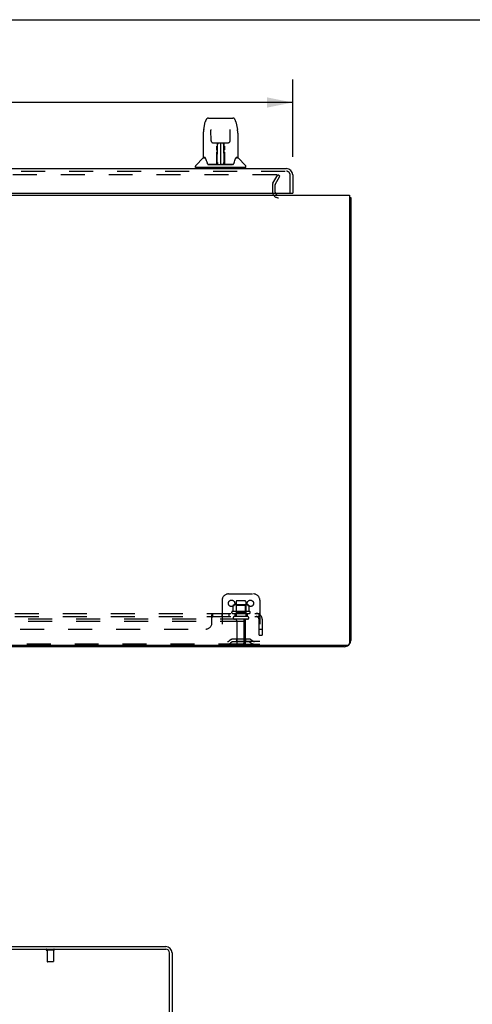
# Model space of a CAD drawing. Header units: inches. Extents: x 0 to 174, y 0 to 112.
# Tile 13 of 29: x 25 to 43, y 73 to 112. Entities that reach past the tile are written whole.
import ezdxf

# ---------------------------------------------------------------- set-up
doc = ezdxf.new("R2010")
doc.units = ezdxf.units.IN
doc.header["$LTSCALE"] = 9.560375
doc.header["$MEASUREMENT"] = 0
doc.linetypes.add('HIDDEN', pattern=[0.2, 0.1, -0.1])
doc.layers.get('0').update_dxf_attribs({"linetype": 'CONTINUOUS'})
for name, color, linetype in [('DEFAULT_2', 8, 'HIDDEN'), ('DIMENSIONS', 7, 'CONTINUOUS'), ('DOOR_ASSEMBLY', 7, 'CONTINUOUS'), ('SUBPANEL', 7, 'CONTINUOUS')]:
    doc.layers.add(name, color=color, linetype=linetype)
doc.styles.get("Standard").update_dxf_attribs({"font": 'arial.ttf'})
doc.dimstyles.new('DIMSTYLE_1', dxfattribs={"dimtxt": 0.766875, "dimasz": 1.0225, "dimexe": 0.09, "dimexo": 0.07, "dimgap": 0.0375, "dimtad": 0, "dimtih": 1, "dimtoh": 1, "dimzin": 4, "dimdsep": 46, "dimtxsty": 'Standard', "dimblk": '_FILLED', "dimblk1": '_FILLED', "dimblk2": '_FILLED', "dimcen": 0.09, "dimadec": 3, "dimazin": 1, "dimtfac": 1, "dimtdec": 3, "dimtofl": 0, "dimtmove": 0, "dimatfit": 3, "dimldrblk": '_FILLED', "dimfxl": 0, "dimtolj": 1, "dimtzin": 4, "dimarcsym": 0})

# ---------------------------------------------------------------- blocks, each defined once
blk = doc.blocks.new('_FILLED')
at = {"color": 0, "linetype": 'ByBlock'}
blk.add_solid([(0, 0), (-1, 0.2), (-1, -0.2)], dxfattribs=at)
blk = doc.blocks.new('*D7')
at = {"layer": 'DIMENSIONS', "color": 2, "linetype": 'Continuous'}
for p, q in [((6.109, 107.007), (6.109, 110.095)), ((36.296, 107.007), (36.296, 110.095)), ((6.109, 109.175), (17.726, 109.175)), ((36.296, 109.175), (24.679, 109.175))]:
    blk.add_line(p, q, dxfattribs=at)
at = {"layer": 'DIMENSIONS', "color": 2, "linetype": 'Continuous', "xscale": 1.0225, "yscale": 1.0225, "zscale": 1.0225, "rotation": 180}
blk.add_blockref('_FILLED', (6.109, 109.175), dxfattribs=at)
at = {"layer": 'DIMENSIONS', "color": 2, "linetype": 'Continuous', "xscale": 1.0225, "yscale": 1.0225, "zscale": 1.0225}
blk.add_blockref('_FILLED', (36.296, 109.175), dxfattribs=at)
at = {"layer": 'DIMENSIONS', "color": 2, "linetype": 'Continuous', "insert": (21.203, 109.558), "char_height": 0.7669, "width": 6.18632, "attachment_point": 2, "line_spacing_factor": 0.9}
blk.add_mtext('30.19 DOOR', dxfattribs=at)

msp = doc.modelspace()

# ---------------------------------------------------------------- linework, layer by layer
at = {"color": 7, "linetype": 'Continuous'}
for p, q in [((0, 112.475), (173.825, 112.475)), ((38.557, 105.376), (38.609, 105.376))]:
    msp.add_line(p, q, dxfattribs=at)
at = {"color": 3, "linetype": 'Continuous'}
for p, q in [((4.411, 105.48), (38.557, 105.48)), ((38.557, 105.48), (38.557, 87.592)), ((38.609, 105.376), (38.609, 87.727)), ((38.497, 87.532), (4.471, 87.532)), ((38.362, 87.48), (4.605, 87.48)), ((13.537, 75.526), (31.238, 75.526)), ((13.575, 75.422), (31.238, 75.422)), ((31.381, 72.119), (31.381, 75.28)), ((31.485, 75.28), (31.485, 72.13))]:
    msp.add_line(p, q, dxfattribs=at)
for points in [[(38.557, 105.396), (38.559, 105.395), (38.563, 105.394), (38.567, 105.393), (38.57, 105.393), (38.574, 105.392), (38.581, 105.39)], [(38.581, 105.39), (38.585, 105.39), (38.588, 105.389), (38.591, 105.388), (38.594, 105.388), (38.596, 105.387), (38.599, 105.386), (38.601, 105.385), (38.603, 105.384), (38.604, 105.383), (38.606, 105.382), (38.607, 105.381), (38.608, 105.38), (38.608, 105.379), (38.609, 105.378), (38.609, 105.376)]]:
    msp.add_lwpolyline(points, dxfattribs=at)
for centre, radius, start, end in [((35.73, 105.623), 0.142, 206.4775, 270), ((38.362, 87.727), 0.246, 270, 309.4468), ((38.497, 87.592), 0.06, 270, 360), ((38.362, 87.727), 0.246, 320.5524, 360), ((31.238, 75.28), 0.246, 0, 90), ((31.238, 75.28), 0.142, 0, 90)]:
    msp.add_arc(centre, radius, start, end, dxfattribs=at)
at = {"layer": 'DEFAULT_2', "color": 8, "linetype": 'HIDDEN'}
for p, q in [((35.652, 106.293), (7.315, 106.293)), ((35.502, 105.953), (35.698, 106.293)), ((35.592, 105.901), (35.788, 106.241)), ((35.788, 106.241), (35.698, 106.293)), ((35.484, 105.884), (35.484, 105.623)), ((35.588, 105.884), (35.588, 105.623)), ((33.734, 89.584), (34.734, 89.584)), ((33.484, 89.334), (33.484, 87.584)), ((33.915, 89.124), (33.915, 88.906)), ((34.489, 89.145), (33.978, 89.145)), ((34.05, 89.125), (34.03, 89.145)), ((34.046, 89.279), (34.046, 88.684)), ((34.417, 89.125), (34.05, 89.125)), ((34.05, 88.829), (34.05, 89.125)), ((34.391, 89.309), (34.076, 89.309)), ((34.417, 89.125), (34.437, 89.145)), ((34.417, 88.829), (34.417, 89.125)), ((34.421, 89.279), (34.421, 88.684)), ((34.553, 89.124), (34.553, 88.906)), ((34.984, 89.334), (34.984, 87.584)), ((34.59, 88.879), (33.878, 88.879)), ((33.9, 88.809), (34.568, 88.809)), ((34.05, 88.829), (34.03, 88.809)), ((34.417, 88.829), (34.05, 88.829)), ((34.417, 88.829), (34.437, 88.809)), ((34.359, 88.584), (8.609, 88.584)), ((34.359, 88.48), (8.609, 88.48)), ((34.491, 88.684), (33.976, 88.684)), ((34.491, 88.574), (33.976, 88.574)), ((34.069, 88.512), (34.069, 87.614)), ((34.359, 88.48), (34.359, 88.584)), ((34.359, 87.647), (34.359, 88.48)), ((34.399, 88.512), (34.399, 87.614)), ((34.296, 87.584), (8.671, 87.584)), ((34.984, 87.688), (33.484, 87.688)), ((33.827, 87.757), (33.759, 87.708)), ((33.887, 87.672), (33.819, 87.623)), ((34.574, 87.778), (33.893, 87.778)), ((34.574, 87.674), (33.893, 87.674)), ((34.059, 87.778), (34.059, 87.674)), ((34.296, 87.584), (34.984, 87.584)), ((34.409, 87.778), (34.409, 87.674)), ((34.58, 87.672), (34.648, 87.623)), ((34.641, 87.757), (34.709, 87.708)), ((26.773, 75.379), (26.489, 75.379)), ((26.507, 75.379), (26.507, 74.932)), ((26.755, 75.379), (26.755, 74.932)), ((26.745, 74.922), (26.517, 74.922))]:
    msp.add_line(p, q, dxfattribs=at)
for points in [[(35.658, 106.292), (35.656, 106.292), (35.654, 106.293), (35.652, 106.293)], [(35.658, 106.292), (35.66, 106.291), (35.662, 106.29), (35.664, 106.29), (35.665, 106.288), (35.667, 106.287), (35.668, 106.286), (35.669, 106.284), (35.67, 106.283), (35.671, 106.281), (35.672, 106.28), (35.672, 106.278), (35.672, 106.276), (35.672, 106.275)], [(35.672, 106.275), (35.672, 106.274), (35.672, 106.273), (35.672, 106.271), (35.671, 106.269), (35.67, 106.268)], [(33.921, 89.133), (33.919, 89.132), (33.918, 89.131), (33.917, 89.13), (33.916, 89.128), (33.915, 89.127), (33.915, 89.125), (33.915, 89.124)], [(34.547, 89.133), (34.548, 89.132), (34.549, 89.131), (34.551, 89.13), (34.552, 89.128), (34.552, 89.127), (34.553, 89.125), (34.553, 89.124)], [(33.915, 88.906), (33.915, 88.904), (33.915, 88.903), (33.914, 88.902), (33.914, 88.901), (33.914, 88.901), (33.913, 88.9), (33.913, 88.9), (33.913, 88.899), (33.912, 88.899), (33.912, 88.898), (33.912, 88.898), (33.911, 88.898), (33.911, 88.898), (33.911, 88.897), (33.91, 88.897), (33.91, 88.897), (33.91, 88.897), (33.91, 88.897)], [(34.558, 88.897), (34.558, 88.897), (34.557, 88.897), (34.557, 88.897), (34.557, 88.897), (34.557, 88.898), (34.556, 88.898), (34.556, 88.898), (34.556, 88.898), (34.555, 88.899), (34.555, 88.899), (34.555, 88.9), (34.554, 88.9), (34.554, 88.901), (34.554, 88.901), (34.553, 88.902), (34.553, 88.903), (34.553, 88.904), (34.553, 88.906)]]:
    msp.add_lwpolyline(points, dxfattribs=at)
for centre in [(33.859, 89.209), (34.609, 89.209)]:
    msp.add_circle(centre, 0.128, dxfattribs=at)
for centre, radius, start, end in [((35.621, 105.884), 0.137, 150, 180), ((35.73, 105.623), 0.246, 180, 270), ((35.621, 105.884), 0.033, 150, 180), ((35.73, 105.623), 0.142, 180, 206.4775), ((33.734, 89.334), 0.25, 90, 180), ((34.734, 89.334), 0.25, 0, 90), ((33.978, 89.004), 0.141, 90, 113.95), ((34.076, 89.279), 0.03, 90, 180), ((34.391, 89.279), 0.03, 0, 90), ((34.489, 89.004), 0.141, 66.05, 90), ((33.9, 88.848), 0.0384, 124.4497, 270), ((34.234, 88.279), 0.698, 117.6814, 120.6631), ((34.234, 88.279), 0.698, 59.3369, 62.3186), ((34.568, 88.848), 0.0384, 270, 55.5503), ((33.976, 88.629), 0.055, 90, 270), ((34.006, 88.512), 0.0625, 0, 90), ((34.461, 88.512), 0.0625, 90, 180), ((34.491, 88.629), 0.055, 270, 90), ((33.698, 87.792), 0.104, 270, 305.7539), ((33.698, 87.792), 0.208, 270, 305.7539), ((33.893, 87.664), 0.114, 90, 125.7539), ((33.893, 87.664), 0.01, 90, 125.7539), ((34.099, 87.614), 0.03, 180, 270), ((34.296, 87.647), 0.0625, 270, 360), ((34.369, 87.614), 0.03, 270, 360), ((34.574, 87.664), 0.114, 54.2461, 90), ((34.574, 87.664), 0.01, 54.2461, 90), ((34.77, 87.792), 0.208, 234.2461, 270), ((34.77, 87.792), 0.104, 234.2461, 270), ((26.489, 75.401), 0.0215, 90, 270), ((26.773, 75.401), 0.0215, 270, 90), ((26.517, 74.932), 0.01, 180, 270), ((26.745, 74.932), 0.01, 270, 360)]:
    msp.add_arc(centre, radius, start, end, dxfattribs=at)
at = {"layer": 'DOOR_ASSEMBLY', "color": 7, "linetype": 'Continuous'}
for p, q in [((32.747, 108.094), (32.812, 108.399)), ((32.812, 108.399), (32.812, 108.399)), ((32.937, 108.554), (33.906, 108.554)), ((34.03, 108.399), (34.095, 108.094)), ((32.732, 107.95), (32.732, 106.987)), ((32.732, 107.95), (32.732, 107.95)), ((33.033, 108.089), (33.034, 108.086)), ((33.034, 108.086), (33.034, 108.081)), ((33.034, 108.081), (33.034, 108.075)), ((33.034, 108.075), (33.034, 108.069)), ((33.041, 107.647), (33.034, 108.069)), ((33.801, 107.647), (33.809, 108.067)), ((33.809, 108.076), (33.809, 108.082)), ((33.809, 108.067), (33.809, 108.076)), ((34.11, 107.95), (34.11, 106.987)), ((33.121, 107.57), (33.182, 107.57)), ((33.222, 107.57), (33.62, 107.57)), ((33.282, 107.57), (33.279, 107.216)), ((33.284, 106.711), (33.299, 107.57)), ((33.307, 107.57), (33.307, 107.566)), ((33.307, 107.566), (33.307, 107.517)), ((33.421, 107.57), (33.421, 106.7)), ((33.536, 107.517), (33.535, 107.57)), ((33.559, 106.711), (33.544, 107.57)), ((33.564, 107.216), (33.561, 107.57)), ((33.661, 107.57), (33.721, 107.57)), ((33.278, 107.216), (33.279, 107.291)), ((33.279, 107.216), (33.278, 107.196)), ((33.278, 107.196), (33.278, 107.188)), ((33.278, 107.188), (33.28, 107.188)), ((33.279, 107.331), (33.279, 107.291)), ((33.28, 107.188), (33.279, 107.111)), ((33.295, 107.333), (33.28, 107.333)), ((33.28, 107.327), (33.294, 107.327)), ((33.563, 107.333), (33.548, 107.333)), ((33.548, 107.327), (33.563, 107.327)), ((33.562, 107.188), (33.563, 107.111)), ((33.564, 107.196), (33.564, 107.216)), ((33.564, 107.188), (33.564, 107.196)), ((33.565, 107.197), (33.565, 107.206)), ((33.565, 107.169), (33.565, 107.197)), ((33.572, 107.311), (33.572, 107.291)), ((32.724, 106.963), (32.429, 106.668)), ((32.801, 106.979), (32.74, 106.979)), ((32.745, 106.971), (32.806, 106.971)), ((32.804, 106.975), (32.804, 106.975)), ((33.267, 106.723), (33.27, 107.045)), ((33.277, 107.018), (33.27, 107.018)), ((33.274, 106.723), (33.277, 107.018)), ((33.277, 106.741), (33.278, 106.764)), ((33.278, 106.764), (33.28, 106.856)), ((33.279, 107.111), (33.279, 107.111)), ((33.279, 107.1), (33.279, 107.111)), ((33.282, 107.104), (33.279, 107.104)), ((33.279, 107.101), (33.288, 107.101)), ((33.279, 107.095), (33.279, 107.1)), ((33.279, 107.094), (33.279, 107.095)), ((33.279, 107.093), (33.279, 107.094)), ((33.279, 107.092), (33.279, 107.093)), ((33.279, 107.092), (33.279, 107.092)), ((33.28, 106.856), (33.28, 107.091)), ((33.294, 106.778), (33.285, 106.778)), ((33.294, 106.778), (33.292, 106.702)), ((33.558, 106.778), (33.549, 106.778)), ((33.55, 106.702), (33.549, 106.778)), ((33.555, 107.101), (33.563, 107.101)), ((33.563, 107.104), (33.561, 107.104)), ((33.563, 107.111), (33.563, 107.109)), ((33.563, 107.109), (33.563, 107.097)), ((33.563, 107.097), (33.563, 107.094)), ((33.563, 107.094), (33.563, 107.093)), ((33.563, 106.856), (33.563, 107.091)), ((33.563, 106.856), (33.565, 106.764)), ((33.565, 106.764), (33.565, 106.762)), ((33.565, 106.762), (33.565, 106.74)), ((34.034, 106.968), (34.038, 106.975)), ((34.036, 106.971), (34.098, 106.971)), ((34.038, 106.975), (34.038, 106.975)), ((34.042, 106.979), (34.042, 106.979)), ((34.102, 106.979), (34.042, 106.979)), ((34.119, 106.963), (34.414, 106.668)), ((32.417, 106.585), (32.417, 106.64)), ((34.417, 106.578), (32.425, 106.578)), ((32.476, 106.578), (32.476, 106.538)), ((33.268, 106.704), (32.935, 106.704)), ((32.957, 106.696), (33.886, 106.696)), ((33.27, 106.704), (33.268, 106.704)), ((33.273, 106.705), (33.273, 106.703)), ((33.277, 106.736), (33.277, 106.741)), ((33.277, 106.736), (33.278, 106.711)), ((33.277, 106.725), (33.277, 106.736)), ((33.277, 106.718), (33.277, 106.725)), ((33.277, 106.716), (33.277, 106.718)), ((33.277, 106.715), (33.277, 106.716)), ((33.277, 106.714), (33.277, 106.715)), ((33.277, 106.713), (33.277, 106.714)), ((33.283, 106.7), (33.287, 106.697)), ((33.287, 106.704), (33.286, 106.704)), ((33.292, 106.702), (33.421, 106.7)), ((33.55, 106.702), (33.421, 106.7)), ((33.557, 106.704), (33.555, 106.704)), ((33.565, 106.74), (33.565, 106.724)), ((33.565, 106.711), (33.565, 106.736)), ((33.565, 106.724), (33.566, 106.72)), ((33.565, 106.711), (33.565, 106.709)), ((33.566, 106.72), (33.566, 106.718)), ((33.566, 106.718), (33.566, 106.716)), ((33.566, 106.716), (33.566, 106.715)), ((33.566, 106.715), (33.566, 106.714)), ((33.569, 106.703), (33.569, 106.705)), ((33.569, 106.705), (33.57, 106.705)), ((33.571, 106.698), (33.572, 106.7)), ((33.907, 106.704), (33.574, 106.704)), ((34.366, 106.578), (34.366, 106.538)), ((34.425, 106.585), (34.425, 106.64)), ((36.234, 105.559), (36.296, 105.559))]:
    msp.add_line(p, q, dxfattribs=at)
at = {"layer": 'DOOR_ASSEMBLY', "color": 3, "linetype": 'Continuous'}
for p, q in [((6.355, 106.538), (36.05, 106.538)), ((36.296, 106.292), (36.296, 105.559)), ((6.401, 105.559), (36.234, 105.559))]:
    msp.add_line(p, q, dxfattribs=at)
at = {"layer": 'DOOR_ASSEMBLY', "color": 8, "linetype": 'HIDDEN'}
for p, q in [((6.355, 106.434), (36.05, 106.434)), ((36.192, 105.559), (36.192, 106.292))]:
    msp.add_line(p, q, dxfattribs=at)
at = {"layer": 'DOOR_ASSEMBLY', "color": 7, "linetype": 'Continuous'}
for points in [[(32.937, 108.554), (32.933, 108.554), (32.92, 108.552), (32.907, 108.549), (32.895, 108.544), (32.883, 108.537), (32.873, 108.529), (32.864, 108.52), (32.856, 108.511), (32.849, 108.5), (32.842, 108.489), (32.836, 108.476), (32.83, 108.463), (32.825, 108.448), (32.82, 108.431), (32.815, 108.412), (32.812, 108.399)], [(34.03, 108.399), (34.027, 108.412), (34.022, 108.431), (34.017, 108.448), (34.012, 108.463), (34.006, 108.477), (34, 108.489), (33.994, 108.5), (33.986, 108.511), (33.978, 108.521), (33.969, 108.53), (33.959, 108.537), (33.947, 108.544), (33.935, 108.549), (33.922, 108.552), (33.909, 108.554), (33.906, 108.554)], [(32.747, 108.094), (32.742, 108.063), (32.736, 108.024), (32.733, 107.984), (32.732, 107.95)], [(33.033, 108.093), (33.033, 108.093), (33.033, 108.093), (33.033, 108.093), (33.033, 108.092), (33.033, 108.091), (33.033, 108.089)], [(33.809, 108.082), (33.809, 108.086), (33.809, 108.088), (33.809, 108.09), (33.809, 108.091), (33.809, 108.092), (33.809, 108.093), (33.809, 108.093)], [(34.11, 107.95), (34.109, 107.984), (34.106, 108.024), (34.101, 108.064), (34.095, 108.094)], [(33.041, 107.647), (33.042, 107.641), (33.044, 107.63), (33.047, 107.619), (33.052, 107.609), (33.058, 107.6), (33.066, 107.591), (33.075, 107.584), (33.084, 107.578), (33.094, 107.574), (33.105, 107.571), (33.116, 107.57), (33.12, 107.57)], [(33.182, 107.57), (33.191, 107.57), (33.202, 107.57), (33.213, 107.57), (33.222, 107.57)], [(33.62, 107.57), (33.629, 107.57), (33.64, 107.57), (33.651, 107.57), (33.66, 107.57)], [(33.722, 107.57), (33.728, 107.57), (33.739, 107.571), (33.75, 107.575), (33.76, 107.579), (33.769, 107.585), (33.778, 107.593), (33.785, 107.601), (33.791, 107.61), (33.796, 107.621), (33.799, 107.631), (33.801, 107.642), (33.801, 107.647)], [(33.27, 107.045), (33.27, 107.07), (33.27, 107.096), (33.27, 107.12), (33.271, 107.143), (33.271, 107.164), (33.271, 107.183), (33.271, 107.2)], [(33.279, 107.436), (33.279, 107.435), (33.278, 107.433), (33.277, 107.432), (33.275, 107.431), (33.273, 107.431), (33.271, 107.43)], [(33.271, 107.348), (33.271, 107.367), (33.271, 107.384), (33.271, 107.401), (33.271, 107.416), (33.271, 107.43)], [(33.271, 107.291), (33.271, 107.311), (33.271, 107.348)], [(33.278, 107.196), (33.279, 107.195), (33.28, 107.192), (33.28, 107.188)], [(33.279, 107.436), (33.279, 107.421), (33.279, 107.405), (33.279, 107.388), (33.279, 107.37), (33.279, 107.351), (33.279, 107.331)], [(33.562, 107.188), (33.563, 107.192), (33.564, 107.195), (33.564, 107.196)], [(33.565, 107.216), (33.564, 107.311), (33.564, 107.331), (33.564, 107.351), (33.563, 107.37), (33.563, 107.388), (33.563, 107.405), (33.563, 107.421), (33.563, 107.436)], [(33.565, 107.072), (33.565, 107.098), (33.565, 107.123), (33.565, 107.147), (33.565, 107.169)], [(33.571, 107.43), (33.571, 107.416), (33.571, 107.401), (33.571, 107.384), (33.571, 107.367), (33.571, 107.348), (33.572, 107.311)], [(33.572, 107.2), (33.572, 107.183), (33.572, 107.164), (33.572, 107.143), (33.572, 107.12), (33.572, 107.096), (33.572, 107.07), (33.573, 107.045), (33.575, 106.723)], [(32.8, 106.979), (32.8, 106.98), (32.8, 106.98), (32.801, 106.979)], [(32.801, 106.979), (32.801, 106.979), (32.802, 106.978), (32.803, 106.977), (32.803, 106.976)], [(32.803, 106.976), (32.803, 106.977), (32.802, 106.978), (32.802, 106.979), (32.802, 106.979), (32.802, 106.979)], [(32.81, 106.971), (32.808, 106.972), (32.806, 106.974), (32.805, 106.975), (32.804, 106.976), (32.803, 106.976)], [(32.803, 106.976), (32.804, 106.976), (32.804, 106.975)], [(32.804, 106.975), (32.808, 106.968), (32.822, 106.94), (32.837, 106.904), (32.852, 106.862), (32.868, 106.814), (32.883, 106.767)], [(32.883, 106.767), (32.885, 106.758), (32.89, 106.746), (32.895, 106.735), (32.9, 106.727), (32.906, 106.719)], [(33.279, 107.092), (33.279, 107.092), (33.279, 107.092)], [(33.563, 107.093), (33.563, 107.093), (33.563, 107.092), (33.563, 107.092)], [(33.568, 106.723), (33.565, 107.046), (33.565, 107.072)], [(33.937, 106.719), (33.942, 106.726), (33.947, 106.735), (33.952, 106.745), (33.957, 106.758), (33.96, 106.767)], [(33.96, 106.767), (33.974, 106.813), (33.99, 106.86), (34.005, 106.903), (34.02, 106.939), (34.034, 106.968)], [(34.039, 106.976), (34.038, 106.976), (34.037, 106.975), (34.036, 106.974), (34.035, 106.972), (34.033, 106.971)], [(34.038, 106.975), (34.039, 106.976), (34.039, 106.976)], [(34.039, 106.976), (34.04, 106.977), (34.041, 106.978), (34.041, 106.979), (34.042, 106.979)], [(34.04, 106.979), (34.041, 106.979), (34.041, 106.979), (34.04, 106.978), (34.04, 106.977), (34.039, 106.976)], [(32.906, 106.719), (32.911, 106.713), (32.918, 106.708), (32.925, 106.705), (32.933, 106.704), (32.935, 106.704)], [(33.27, 106.7), (33.269, 106.7), (33.269, 106.7), (33.268, 106.7), (33.268, 106.7), (33.267, 106.699), (33.266, 106.698)], [(33.267, 106.704), (33.269, 106.704), (33.27, 106.705), (33.272, 106.706), (33.273, 106.707), (33.274, 106.709), (33.274, 106.711)], [(33.276, 106.711), (33.276, 106.709), (33.275, 106.708), (33.274, 106.706), (33.273, 106.705), (33.271, 106.704), (33.27, 106.704)], [(33.27, 106.704), (33.271, 106.704), (33.272, 106.704), (33.273, 106.705)], [(33.271, 106.7), (33.271, 106.7), (33.271, 106.7), (33.27, 106.7), (33.27, 106.7), (33.27, 106.7), (33.27, 106.7)], [(33.273, 106.705), (33.274, 106.706), (33.275, 106.707), (33.276, 106.708), (33.276, 106.709), (33.276, 106.709), (33.276, 106.71), (33.276, 106.71), (33.276, 106.71), (33.276, 106.711), (33.276, 106.711), (33.276, 106.711), (33.276, 106.712), (33.277, 106.712), (33.277, 106.712), (33.277, 106.712), (33.277, 106.713), (33.277, 106.713)], [(33.274, 106.705), (33.275, 106.706), (33.277, 106.707)], [(33.276, 106.707), (33.276, 106.707), (33.277, 106.705), (33.279, 106.704), (33.28, 106.703), (33.282, 106.702), (33.283, 106.7)], [(33.277, 106.707), (33.277, 106.709), (33.278, 106.711)], [(33.283, 106.704), (33.282, 106.704), (33.281, 106.705), (33.28, 106.705), (33.279, 106.706), (33.278, 106.707), (33.278, 106.708), (33.277, 106.709), (33.277, 106.709)], [(33.286, 106.704), (33.286, 106.704), (33.285, 106.704), (33.284, 106.704), (33.283, 106.704)], [(33.287, 106.697), (33.288, 106.696), (33.288, 106.696)], [(33.554, 106.696), (33.554, 106.696), (33.556, 106.697), (33.56, 106.7)], [(33.559, 106.704), (33.558, 106.704), (33.557, 106.704)], [(33.566, 106.709), (33.565, 106.708), (33.564, 106.707), (33.564, 106.706), (33.563, 106.705), (33.562, 106.705), (33.56, 106.704), (33.559, 106.704)], [(33.56, 106.7), (33.561, 106.701), (33.562, 106.702), (33.563, 106.703), (33.564, 106.704), (33.565, 106.705), (33.566, 106.706), (33.566, 106.707), (33.566, 106.707)], [(33.565, 106.709), (33.566, 106.707), (33.567, 106.706), (33.569, 106.705), (33.569, 106.704)], [(33.566, 106.714), (33.566, 106.714), (33.566, 106.713)], [(33.566, 106.713), (33.566, 106.712), (33.566, 106.712), (33.566, 106.712), (33.566, 106.712), (33.566, 106.711), (33.566, 106.711), (33.566, 106.711), (33.566, 106.71), (33.566, 106.71), (33.566, 106.71), (33.567, 106.709), (33.567, 106.708), (33.567, 106.707), (33.568, 106.706), (33.569, 106.705)], [(33.568, 106.711), (33.568, 106.709), (33.569, 106.707), (33.57, 106.706), (33.572, 106.705), (33.574, 106.704), (33.576, 106.704)], [(33.57, 106.705), (33.571, 106.704), (33.572, 106.704)], [(33.571, 106.698), (33.571, 106.698), (33.571, 106.697), (33.571, 106.697), (33.571, 106.697), (33.572, 106.697), (33.572, 106.697), (33.573, 106.697), (33.574, 106.697), (33.574, 106.697), (33.575, 106.698), (33.576, 106.698), (33.576, 106.698)], [(33.572, 106.704), (33.574, 106.704), (33.574, 106.704)], [(33.907, 106.704), (33.909, 106.704), (33.917, 106.705), (33.924, 106.708), (33.931, 106.713), (33.937, 106.719)]]:
    msp.add_lwpolyline(points, dxfattribs=at)
for centre, radius, start, end in [((32.745, 106.942), 0.0295, 90, 135), ((32.74, 106.987), 0.00787, 180, 270), ((33.282, 107.095), 0.00886, 359, 89), ((33.561, 107.095), 0.00886, 91, 181), ((34.098, 106.942), 0.0295, 45, 90), ((34.102, 106.987), 0.00787, 270, 360), ((32.457, 106.64), 0.0394, 135, 180), ((32.425, 106.585), 0.00787, 180, 270), ((33.281, 106.704), 0.00787, 182, 258.8695), ((33.293, 106.711), 0.00886, 179, 269), ((33.293, 106.711), 0.00886, 179.0026, 257.5816), ((33.55, 106.711), 0.00886, 271, 1), ((33.561, 106.704), 0.00787, 281.1329, 358), ((34.386, 106.64), 0.0394, 0, 45), ((34.417, 106.585), 0.00787, 270, 360)]:
    msp.add_arc(centre, radius, start, end, dxfattribs=at)
at = {"layer": 'DOOR_ASSEMBLY', "color": 3, "linetype": 'Continuous'}
for centre, radius, start, end in [((36.05, 106.292), 0.246, 0, 90), ((36.234, 105.579), 0.02, 270, 360)]:
    msp.add_arc(centre, radius, start, end, dxfattribs=at)
at = {"layer": 'DOOR_ASSEMBLY', "color": 8, "linetype": 'HIDDEN'}
msp.add_arc((36.05, 106.292), 0.142, 0, 90, dxfattribs=at)
at = {"layer": 'SUBPANEL', "color": 8, "linetype": 'HIDDEN'}
for p, q in [((8.015, 88.809), (34.953, 88.809)), ((33.078, 88.434), (33.078, 88.755)), ((33.082, 88.762), (33.084, 88.765)), ((33.112, 88.809), (33.113, 88.809)), ((33.113, 88.684), (33.113, 88.809)), ((33.475, 88.809), (33.475, 88.684)), ((33.756, 88.809), (33.756, 88.684)), ((33.984, 88.809), (33.984, 88.684)), ((34.484, 88.809), (34.484, 88.684)), ((34.991, 88.755), (34.912, 88.659)), ((34.947, 88.719), (34.946, 88.717)), ((34.946, 88.717), (34.946, 88.715)), ((34.948, 88.722), (34.947, 88.72)), ((34.947, 88.72), (34.947, 88.719)), ((34.949, 88.725), (34.948, 88.723)), ((34.948, 88.723), (34.948, 88.722)), ((34.95, 88.729), (34.949, 88.728)), ((34.949, 88.728), (34.949, 88.726)), ((34.949, 88.726), (34.949, 88.725)), ((34.95, 88.73), (34.95, 88.729)), ((34.953, 88.684), (34.953, 88.809)), ((8.015, 88.684), (34.953, 88.684)), ((33.084, 88.658), (33.086, 88.659)), ((33.087, 88.66), (33.089, 88.66)), ((34.932, 88.684), (34.933, 88.684)), ((34.953, 87.934), (34.953, 88.572)), ((35.078, 88.572), (35.078, 87.934)), ((10.14, 88.184), (32.828, 88.184)), ((34.953, 88.184), (35.078, 88.184)), ((34.953, 87.934), (35.078, 87.934))]:
    msp.add_line(p, q, dxfattribs=at)
for points in [[(33.078, 88.755), (33.079, 88.757), (33.081, 88.76), (33.082, 88.762), (33.084, 88.765), (33.085, 88.769), (33.087, 88.772), (33.088, 88.776)], [(33.088, 88.776), (33.091, 88.783), (33.093, 88.787), (33.095, 88.79)], [(33.095, 88.79), (33.096, 88.793), (33.098, 88.796), (33.099, 88.799), (33.101, 88.802), (33.103, 88.804), (33.105, 88.806), (33.107, 88.807), (33.108, 88.808), (33.11, 88.809), (33.112, 88.809), (33.113, 88.809)], [(33.103, 88.804), (33.105, 88.806), (33.107, 88.807), (33.108, 88.808), (33.11, 88.809)], [(34.946, 88.715), (34.945, 88.714), (34.945, 88.713), (34.944, 88.712), (34.944, 88.711), (34.944, 88.71), (34.943, 88.709), (34.943, 88.708), (34.943, 88.707), (34.942, 88.706), (34.942, 88.705), (34.942, 88.705), (34.941, 88.704), (34.941, 88.703), (34.94, 88.702), (34.94, 88.701), (34.94, 88.7), (34.939, 88.699), (34.939, 88.698), (34.939, 88.697), (34.938, 88.696), (34.938, 88.696), (34.937, 88.695), (34.937, 88.694), (34.937, 88.693), (34.936, 88.692), (34.936, 88.692), (34.936, 88.691), (34.935, 88.69), (34.935, 88.689), (34.934, 88.689), (34.934, 88.688), (34.934, 88.687), (34.933, 88.687), (34.933, 88.686), (34.933, 88.685), (34.932, 88.685), (34.932, 88.684), (34.932, 88.683), (34.931, 88.683), (34.931, 88.682), (34.931, 88.682), (34.93, 88.681), (34.93, 88.681), (34.93, 88.681), (34.93, 88.68), (34.93, 88.68)], [(34.953, 88.744), (34.953, 88.744), (34.953, 88.744), (34.953, 88.744), (34.953, 88.744), (34.953, 88.743), (34.953, 88.743), (34.952, 88.743), (34.952, 88.742), (34.952, 88.742), (34.952, 88.741), (34.952, 88.74), (34.952, 88.74), (34.952, 88.739), (34.952, 88.739), (34.952, 88.738), (34.952, 88.738), (34.952, 88.737), (34.951, 88.736), (34.951, 88.736), (34.951, 88.735), (34.951, 88.734), (34.951, 88.734), (34.951, 88.733), (34.951, 88.732), (34.95, 88.732), (34.95, 88.731), (34.95, 88.73)], [(34.973, 88.787), (34.971, 88.79), (34.97, 88.793), (34.968, 88.796), (34.967, 88.799), (34.965, 88.802), (34.963, 88.804), (34.961, 88.806), (34.959, 88.807), (34.957, 88.808), (34.956, 88.809), (34.954, 88.809), (34.953, 88.809)], [(34.953, 88.741), (34.953, 88.741), (34.953, 88.742), (34.953, 88.742), (34.953, 88.743), (34.953, 88.743), (34.953, 88.744), (34.953, 88.744), (34.953, 88.744)], [(34.991, 88.755), (34.989, 88.757), (34.987, 88.76), (34.985, 88.762), (34.983, 88.765), (34.981, 88.769), (34.979, 88.772), (34.977, 88.776), (34.976, 88.779), (34.973, 88.787)], [(33.078, 88.659), (33.079, 88.658), (33.081, 88.658), (33.083, 88.658), (33.084, 88.658), (33.086, 88.659), (33.087, 88.66), (33.089, 88.66), (33.09, 88.662), (33.092, 88.663)], [(33.078, 88.659), (33.079, 88.658), (33.081, 88.658), (33.083, 88.658)], [(33.09, 88.662), (33.092, 88.663), (33.093, 88.664)], [(33.093, 88.664), (33.095, 88.666), (33.096, 88.668), (33.097, 88.67), (33.1, 88.674)], [(33.1, 88.674), (33.101, 88.675), (33.103, 88.677), (33.104, 88.679)], [(33.104, 88.679), (33.106, 88.681), (33.107, 88.682), (33.109, 88.683), (33.11, 88.684), (33.111, 88.684), (33.113, 88.684)], [(33.106, 88.681), (33.107, 88.682), (33.109, 88.683), (33.11, 88.684), (33.111, 88.684), (33.113, 88.684)], [(34.912, 88.659), (34.912, 88.658), (34.913, 88.658), (34.914, 88.658), (34.915, 88.658), (34.916, 88.659), (34.917, 88.66), (34.918, 88.66), (34.92, 88.662), (34.922, 88.663), (34.923, 88.664), (34.925, 88.666), (34.929, 88.67)], [(34.929, 88.67), (34.931, 88.672), (34.933, 88.674), (34.935, 88.675), (34.938, 88.677), (34.94, 88.679), (34.943, 88.681), (34.945, 88.682), (34.947, 88.683), (34.949, 88.684), (34.951, 88.684), (34.953, 88.684)], [(34.93, 88.68), (34.93, 88.68), (34.93, 88.68), (34.93, 88.68), (34.93, 88.68), (34.93, 88.681), (34.93, 88.681), (34.93, 88.681), (34.931, 88.681), (34.931, 88.682), (34.931, 88.682), (34.931, 88.683), (34.932, 88.683), (34.932, 88.684)]]:
    msp.add_lwpolyline(points, dxfattribs=at)
for centre, radius, start, end in [((34.841, 88.572), 0.237, 0, 90), ((32.828, 88.434), 0.25, 270, 360), ((34.841, 88.572), 0.112, 0, 90)]:
    msp.add_arc(centre, radius, start, end, dxfattribs=at)

# ---------------------------------------------------------------- dimensions: what is measured, and where the dimension line sits
at = {"layer": 'DIMENSIONS', "color": 2, "linetype": 'Continuous'}
dim = msp.add_linear_dim(base=(6.109, 109.175), p1=(36.296, 106.937), p2=(6.109, 106.937), angle=180, text='<> DOOR', dimstyle='DIMSTYLE_1', dxfattribs=at)
dim.commit()
dim.dimension.update_dxf_attribs({"geometry": '*D7', "text_midpoint": (21.203, 109.175), "dimtype": 160})

doc.saveas('drawing.dxf')
